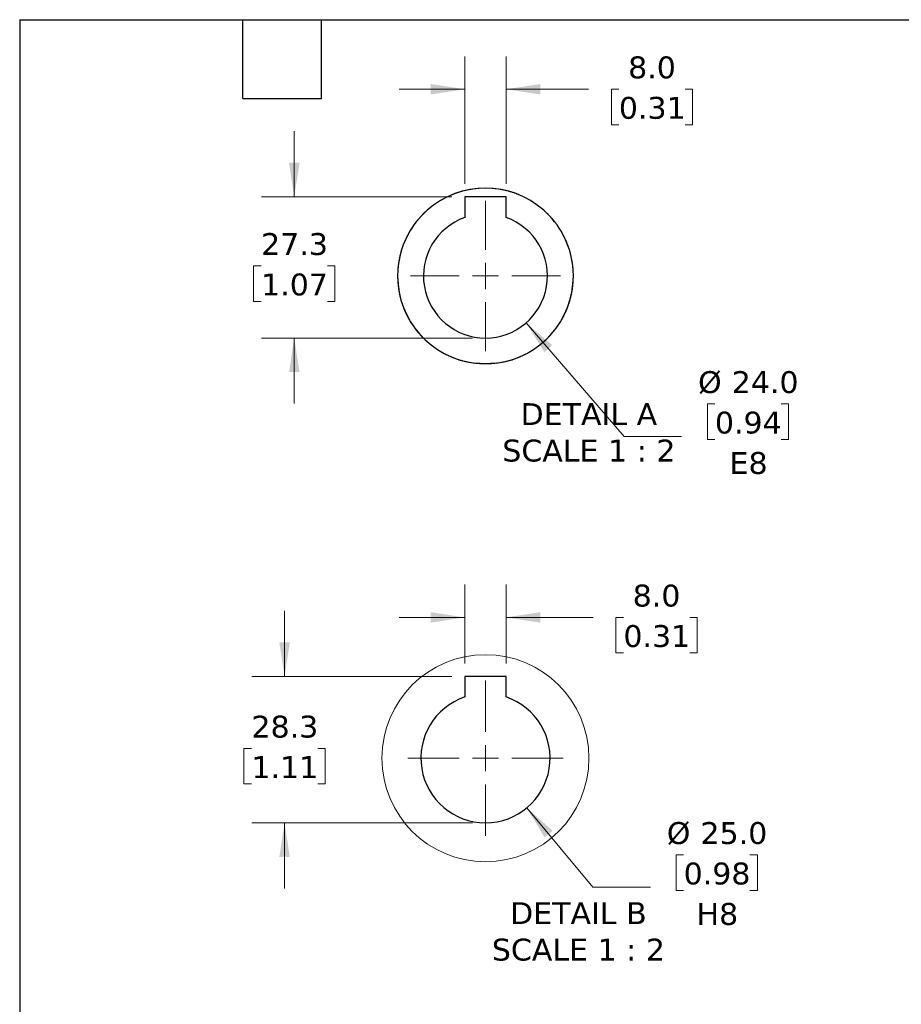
# Model space of a CAD drawing. Header units: millimetres. Extents: x 32 to 1365, y 32 to 1048.
# Tile 3 of 10: x 32 to 458, y 572 to 1048. Entities that reach past the tile are written whole.
import ezdxf

# ---------------------------------------------------------------- set-up
doc = ezdxf.new("R2010")
doc.units = ezdxf.units.MM
doc.header["$LTSCALE"] = 5
doc.linetypes.add('SLD-Solid', pattern=[0])
doc.layers.add('TEXT', color=140, linetype='SLD-Solid', lineweight=25)
doc.styles.add('SLDTEXTSTYLE0', font='VERDANA.TTF')
doc.dimstyles.new('SLDDIMSTYLE10', dxfattribs={"dimtxt": 10.790039, "dimasz": 16.51, "dimexe": 0, "dimexo": 0.0625, "dimgap": 2.69751, "dimtad": 0, "dimtih": 1, "dimtoh": 1, "dimlfac": 0.4, "dimrnd": 1e-09, "dimzin": 4, "dimdsep": 46, "dimtxsty": 'SLDTEXTSTYLE0', "dimsah": 1, "dimcen": 0, "dimadec": 0, "dimazin": 1, "dimtfac": 1, "dimtofl": 0, "dimtmove": 0, "dimatfit": 3, "dimfxl": 0, "dimfrac": 2, "dimtolj": 1, "dimtzin": 12, "dimarcsym": 0})
doc.dimstyles.new('SLDDIMSTYLE8', dxfattribs={"dimtxt": 10.790039, "dimasz": 16.51, "dimexe": 0, "dimexo": 0.0625, "dimgap": 2.69751, "dimtad": 0, "dimtih": 1, "dimtoh": 1, "dimlfac": 0.4, "dimrnd": 1e-09, "dimzin": 12, "dimdsep": 46, "dimtxsty": 'SLDTEXTSTYLE0', "dimsah": 1, "dimcen": 0.09, "dimadec": 0, "dimazin": 3, "dimtfac": 1, "dimtmove": 0, "dimatfit": 0, "dimfxl": 0, "dimfrac": 2, "dimtolj": 1, "dimtzin": 12, "dimarcsym": 0})
doc.dimstyles.new('SLDDIMSTYLE9', dxfattribs={"dimtxt": 10.790039, "dimasz": 16.51, "dimexe": 0, "dimexo": 0.0625, "dimgap": 2.69751, "dimtad": 0, "dimtih": 1, "dimtoh": 1, "dimlfac": 0.4, "dimrnd": 1e-09, "dimzin": 4, "dimdsep": 46, "dimtxsty": 'SLDTEXTSTYLE0', "dimsah": 1, "dimcen": 0.09, "dimadec": 0, "dimazin": 1, "dimtfac": 1, "dimtmove": 0, "dimatfit": 0, "dimfxl": 0, "dimfrac": 2, "dimtolj": 1, "dimtzin": 12, "dimarcsym": 0})

# ---------------------------------------------------------------- blocks, each defined once
blk = doc.blocks.new('_D_23')
at = {"color": 7, "linetype": 'SLD-Solid', "lineweight": 0}
for p, q in [((164.58, 962.05), (164.58, 993.8)), ((240.73, 962.05), (148.71, 962.05)), ((148.55, 928.69), (144.93, 928.69)), ((144.93, 928.69), (144.93, 911.54)), ((180.62, 928.69), (184.24, 928.69)), ((184.24, 928.69), (184.24, 911.54)), ((144.93, 911.54), (148.55, 911.54)), ((184.24, 911.54), (180.62, 911.54)), ((250.73, 893.8), (148.71, 893.8)), ((164.58, 893.8), (164.58, 862.05))]:
    blk.add_line(p, q, dxfattribs=at)
at = {"color": 7, "linetype": 'SLD-Solid', "lineweight": 18}
for points in [[(164.58, 962.05), (167.12, 978.56), (162.04, 978.56)], [(164.58, 893.8), (162.04, 877.29), (167.12, 877.29)]]:
    blk.add_solid(points, dxfattribs=at)
at = {"color": 7, "linetype": 'SLD-Solid', "lineweight": 18, "char_height": 10.583, "attachment_point": 1, "style": 'SLDTEXTSTYLE0'}
for s, insert in [('27.3', (148.55, 944.55)), ('1.07', (148.55, 924.99))]:
    blk.add_mtext(s, dxfattribs=dict(at, insert=insert))
blk = doc.blocks.new('_D_24')
at = {"color": 7, "linetype": 'SLD-Solid', "lineweight": 0}
for p, q in [((247.08, 968.4), (247.08, 1030)), ((267.08, 968.4), (267.08, 1030)), ((247.08, 1014.12), (215.33, 1014.12)), ((267.08, 1014.12), (306.98, 1014.12)), ((321.6, 1014.12), (317.98, 1014.12)), ((317.98, 1014.12), (317.98, 996.97)), ((353.66, 1014.12), (357.29, 1014.12)), ((357.29, 1014.12), (357.29, 996.97)), ((317.98, 996.97), (321.6, 996.97)), ((357.29, 996.97), (353.66, 996.97))]:
    blk.add_line(p, q, dxfattribs=at)
at = {"color": 7, "linetype": 'SLD-Solid', "lineweight": 18}
for points in [[(247.08, 1014.12), (230.57, 1016.66), (230.57, 1011.58)], [(267.08, 1014.12), (283.59, 1011.58), (283.59, 1016.66)]]:
    blk.add_solid(points, dxfattribs=at)
at = {"color": 7, "linetype": 'SLD-Solid', "lineweight": 18, "char_height": 10.583, "attachment_point": 1, "style": 'SLDTEXTSTYLE0'}
for s, insert in [('8.0', (326.09, 1029.98)), ('0.31', (321.6, 1010.42))]:
    blk.add_mtext(s, dxfattribs=dict(at, insert=insert))
blk = doc.blocks.new('_D_25')
at = {"color": 7, "linetype": 'SLD-Solid', "lineweight": 0}
for p, q in [((276.71, 901.12), (324.2, 846.24)), ((368.07, 861.91), (364.44, 861.91)), ((364.44, 861.91), (364.44, 844.76)), ((400.13, 861.91), (403.75, 861.91)), ((403.75, 861.91), (403.75, 844.76)), ((324.2, 846.24), (351.98, 846.24)), ((364.44, 844.76), (368.07, 844.76)), ((403.75, 844.76), (400.13, 844.76))]:
    blk.add_line(p, q, dxfattribs=at)
at = {"color": 7, "linetype": 'SLD-Solid', "lineweight": 18}
blk.add_solid([(276.71, 901.12), (285.6, 886.97), (289.44, 890.29)], dxfattribs=at)
at = {"color": 7, "linetype": 'SLD-Solid', "lineweight": 18, "char_height": 10.583, "attachment_point": 1, "style": 'SLDTEXTSTYLE0'}
for s, insert in [('%%c', (359.92, 877.77)), ('24.0', (376.21, 877.77)), ('0.94', (368.07, 858.2)), ('E8', (375.15, 838.64))]:
    blk.add_mtext(s, dxfattribs=dict(at, insert=insert))
blk = doc.blocks.new('SW_CENTERMARKSYMBOL_25')
at = {"color": 0, "linetype": 'SLD-Solid', "lineweight": 18}
for p, q in [((0, 12.7), (0, 36.35)), ((0, 0), (0, 6.35)), ((-12.7, 0), (-36.35, 0)), ((0, 0), (-6.35, 0)), ((0, 0), (0, -6.35)), ((0, 0), (6.35, 0)), ((12.7, 0), (36.35, 0)), ((0, -12.7), (0, -36.35))]:
    blk.add_line(p, q, dxfattribs=at)
blk = doc.blocks.new('_D_26')
at = {"color": 7, "linetype": 'SLD-Solid', "lineweight": 0}
for p, q in [((247.08, 736.44), (247.08, 774.55)), ((267.08, 736.44), (267.08, 774.55)), ((247.08, 758.67), (215.33, 758.67)), ((267.08, 758.67), (309.19, 758.67)), ((323.81, 758.67), (320.18, 758.67)), ((320.18, 758.67), (320.18, 741.52)), ((355.87, 758.67), (359.49, 758.67)), ((359.49, 758.67), (359.49, 741.52)), ((320.18, 741.52), (323.81, 741.52)), ((359.49, 741.52), (355.87, 741.52))]:
    blk.add_line(p, q, dxfattribs=at)
at = {"color": 7, "linetype": 'SLD-Solid', "lineweight": 18}
for points in [[(247.08, 758.67), (230.57, 761.21), (230.57, 756.13)], [(267.08, 758.67), (283.59, 756.13), (283.59, 761.21)]]:
    blk.add_solid(points, dxfattribs=at)
at = {"color": 7, "linetype": 'SLD-Solid', "lineweight": 18, "char_height": 10.583, "attachment_point": 1, "style": 'SLDTEXTSTYLE0'}
for s, insert in [('8.0', (328.3, 774.53)), ('0.31', (323.81, 754.96))]:
    blk.add_mtext(s, dxfattribs=dict(at, insert=insert))
blk = doc.blocks.new('_D_27')
at = {"color": 7, "linetype": 'SLD-Solid', "lineweight": 0}
for p, q in [((277.08, 666.58), (309.07, 628.16)), ((352.94, 643.83), (349.31, 643.83)), ((349.31, 643.83), (349.31, 626.68)), ((385, 643.83), (388.62, 643.83)), ((388.62, 643.83), (388.62, 626.68)), ((309.07, 628.16), (336.85, 628.16)), ((349.31, 626.68), (352.94, 626.68)), ((388.62, 626.68), (385, 626.68))]:
    blk.add_line(p, q, dxfattribs=at)
at = {"color": 7, "linetype": 'SLD-Solid', "lineweight": 18}
blk.add_solid([(277.08, 666.58), (285.69, 652.27), (289.6, 655.52)], dxfattribs=at)
at = {"color": 7, "linetype": 'SLD-Solid', "lineweight": 18, "char_height": 10.583, "attachment_point": 1, "style": 'SLDTEXTSTYLE0'}
for s, insert in [('%%c', (344.79, 659.69)), ('25.0', (361.08, 659.69)), ('0.98', (352.94, 640.12)), ('H8', (359.18, 620.56))]:
    blk.add_mtext(s, dxfattribs=dict(at, insert=insert))
blk = doc.blocks.new('_D_28')
at = {"color": 7, "linetype": 'SLD-Solid', "lineweight": 0}
for p, q in [((159.9, 730.09), (159.9, 761.84)), ((240.73, 730.09), (144.03, 730.09)), ((143.87, 695.29), (140.25, 695.29)), ((140.25, 695.29), (140.25, 678.14)), ((175.93, 695.29), (179.56, 695.29)), ((179.56, 695.29), (179.56, 678.14)), ((140.25, 678.14), (143.87, 678.14)), ((179.56, 678.14), (175.93, 678.14)), ((250.73, 659.34), (144.03, 659.34)), ((159.9, 659.34), (159.9, 627.59))]:
    blk.add_line(p, q, dxfattribs=at)
at = {"color": 7, "linetype": 'SLD-Solid', "lineweight": 18}
for points in [[(159.9, 730.09), (162.44, 746.6), (157.36, 746.6)], [(159.9, 659.34), (157.36, 642.83), (162.44, 642.83)]]:
    blk.add_solid(points, dxfattribs=at)
at = {"color": 7, "linetype": 'SLD-Solid', "lineweight": 18, "char_height": 10.583, "attachment_point": 1, "style": 'SLDTEXTSTYLE0'}
for s, insert in [('28.3', (143.87, 711.15)), ('1.11', (143.87, 691.58))]:
    blk.add_mtext(s, dxfattribs=dict(at, insert=insert))
blk = doc.blocks.new('SW_CENTERMARKSYMBOL_26')
at = {"color": 0, "linetype": 'SLD-Solid', "lineweight": 18}
for p, q in [((0, 12.7), (0, 37.6)), ((0, 0), (0, 6.35)), ((-12.7, 0), (-37.6, 0)), ((0, 0), (-6.35, 0)), ((0, 0), (0, -6.35)), ((0, 0), (6.35, 0)), ((12.7, 0), (37.6, 0)), ((0, -12.7), (0, -37.6))]:
    blk.add_line(p, q, dxfattribs=at)

msp = doc.modelspace()

# ---------------------------------------------------------------- linework, layer by layer
for p, q in [((267.083, 962.051), (247.083, 962.051)), ((247.083, 962.051), (247.083, 952.085)), ((267.083, 952.085), (267.083, 962.051)), ((247.083, 730.093), (247.083, 720.2)), ((267.083, 730.093), (247.083, 730.093)), ((267.083, 720.2), (267.083, 730.093))]:
    msp.add_line(p, q)
at = {"color": 7, "linetype": 'SLD-Solid', "lineweight": 18, "flags": 128}
msp.add_lwpolyline([(299.583, 923.801), (299.583, 923.801), (299.583, 923.614), (299.582, 923.408), (299.579, 923.201), (299.576, 922.995), (299.571, 922.789), (299.566, 922.583), (299.56, 922.377), (299.552, 922.171), (299.544, 921.965), (299.534, 921.759), (299.524, 921.553), (299.512, 921.347), (299.5, 921.142), (299.487, 920.936), (299.472, 920.73), (299.457, 920.525), (299.44, 920.319), (299.423, 920.114), (299.405, 919.908), (299.385, 919.703), (299.365, 919.498), (299.344, 919.293), (299.321, 919.088), (299.298, 918.883), (299.274, 918.678), (299.274, 918.678), (299.25, 918.492), (299.224, 918.288), (299.197, 918.083), (299.169, 917.879), (299.14, 917.675), (299.109, 917.471), (299.078, 917.267), (299.046, 917.064), (299.013, 916.86), (298.979, 916.657), (298.943, 916.454), (298.907, 916.251), (298.87, 916.048), (298.832, 915.846), (298.793, 915.643), (298.753, 915.441), (298.712, 915.239), (298.67, 915.037), (298.627, 914.835), (298.583, 914.634), (298.538, 914.433), (298.492, 914.232), (298.445, 914.031), (298.397, 913.831), (298.348, 913.63), (298.308, 913.466), (298.257, 913.266), (298.205, 913.067), (298.153, 912.868), (298.099, 912.668), (298.045, 912.47), (297.989, 912.271), (297.933, 912.073), (297.876, 911.875), (297.817, 911.677), (297.758, 911.48), (297.698, 911.282), (297.637, 911.086), (297.574, 910.889), (297.511, 910.693), (297.447, 910.497), (297.382, 910.301), (297.316, 910.106), (297.249, 909.911), (297.182, 909.716), (297.113, 909.522), (297.043, 909.328), (296.972, 909.134), (296.901, 908.941), (296.828, 908.748), (296.755, 908.555), (296.68, 908.363), (296.605, 908.171), (296.529, 907.98), (296.451, 907.788), (296.373, 907.598), (296.294, 907.407), (296.214, 907.217), (296.133, 907.028), (296.052, 906.838), (295.969, 906.65), (295.885, 906.461), (295.801, 906.273), (295.715, 906.086), (295.629, 905.898), (295.541, 905.712), (295.453, 905.525), (295.364, 905.339), (295.274, 905.154), (295.183, 904.969), (295.091, 904.784), (294.999, 904.6), (294.905, 904.417), (294.811, 904.233), (294.715, 904.05), (294.715, 904.05), (294.628, 903.885), (294.531, 903.703), (294.433, 903.521), (294.334, 903.34), (294.234, 903.16), (294.134, 902.98), (294.032, 902.8), (293.93, 902.621), (293.827, 902.443), (293.723, 902.265), (293.618, 902.088), (293.512, 901.911), (293.405, 901.734), (293.298, 901.558), (293.19, 901.383), (293.081, 901.208), (292.97, 901.034), (292.86, 900.86), (292.748, 900.687), (292.635, 900.514), (292.522, 900.342), (292.408, 900.17), (292.293, 899.999), (292.177, 899.828), (292.06, 899.658), (291.953, 899.504), (291.835, 899.335), (291.716, 899.167), (291.596, 899), (291.475, 898.832), (291.354, 898.666), (291.232, 898.5), (291.108, 898.335), (290.984, 898.17), (290.86, 898.006), (290.734, 897.842), (290.608, 897.679), (290.481, 897.517), (290.353, 897.355), (290.224, 897.194), (290.095, 897.034), (289.965, 896.874), (289.834, 896.715), (289.702, 896.556), (289.569, 896.398), (289.436, 896.241), (289.302, 896.084), (289.167, 895.928), (289.031, 895.773), (288.895, 895.619), (288.77, 895.478), (288.633, 895.325), (288.494, 895.172), (288.355, 895.02), (288.215, 894.869), (288.074, 894.718), (287.933, 894.568), (287.791, 894.419), (287.648, 894.27), (287.504, 894.122), (287.36, 893.975), (287.215, 893.829), (287.069, 893.683), (286.923, 893.538), (286.775, 893.393), (286.628, 893.25), (286.479, 893.107), (286.33, 892.965), (286.18, 892.823), (286.029, 892.682), (285.878, 892.542), (285.726, 892.403), (285.573, 892.264), (285.42, 892.127), (285.266, 891.99), (285.266, 891.99), (285.139, 891.878), (284.984, 891.742), (284.828, 891.607), (284.672, 891.473), (284.515, 891.339), (284.357, 891.207), (284.199, 891.075), (284.039, 890.944), (283.88, 890.813), (283.719, 890.684), (283.558, 890.555), (283.397, 890.427), (283.235, 890.3), (283.072, 890.173), (282.908, 890.047), (282.744, 889.923), (282.58, 889.799), (282.415, 889.675), (282.249, 889.553), (282.082, 889.431), (281.915, 889.31), (281.748, 889.19), (281.58, 889.071), (281.411, 888.953), (281.241, 888.835), (281.072, 888.718), (280.901, 888.602), (280.73, 888.487), (280.558, 888.373), (280.386, 888.259), (280.214, 888.147), (280.04, 888.035), (279.867, 887.924), (279.692, 887.814), (279.518, 887.705), (279.342, 887.596), (279.166, 887.489), (278.99, 887.382), (278.813, 887.276), (278.636, 887.171), (278.458, 887.067), (278.279, 886.964), (278.1, 886.862), (277.921, 886.76), (277.741, 886.659), (277.561, 886.56), (277.38, 886.461), (277.198, 886.363), (277.016, 886.266), (276.834, 886.169), (276.834, 886.169), (276.668, 886.083), (276.485, 885.988), (276.301, 885.894), (276.117, 885.802), (275.932, 885.71), (275.747, 885.619), (275.562, 885.529), (275.376, 885.439), (275.19, 885.351), (275.003, 885.264), (274.816, 885.177), (274.628, 885.092), (274.44, 885.007), (274.252, 884.923), (274.063, 884.841), (273.874, 884.759), (273.684, 884.678), (273.494, 884.598), (273.304, 884.518), (273.113, 884.44), (272.922, 884.363), (272.731, 884.287), (272.539, 884.211), (272.347, 884.137), (272.154, 884.063), (272.154, 884.063), (271.979, 883.997), (271.785, 883.925), (271.592, 883.854), (271.398, 883.784), (271.203, 883.715), (271.009, 883.647), (270.814, 883.58), (270.619, 883.514), (270.423, 883.449), (270.227, 883.385), (270.031, 883.321), (269.835, 883.259), (269.638, 883.198), (269.441, 883.137), (269.243, 883.078), (269.046, 883.019), (268.848, 882.962), (268.649, 882.905), (268.451, 882.85), (268.252, 882.795), (268.053, 882.741), (267.854, 882.689), (267.654, 882.637), (267.454, 882.586), (267.254, 882.536), (267.254, 882.536), (267.072, 882.492), (266.872, 882.444), (266.671, 882.397), (266.47, 882.351), (266.269, 882.306), (266.067, 882.262), (265.866, 882.219), (265.664, 882.176), (265.462, 882.135), (265.26, 882.095), (265.057, 882.056), (264.855, 882.018), (264.652, 881.981), (264.449, 881.944), (264.246, 881.909), (264.043, 881.875), (263.839, 881.842), (263.636, 881.809), (263.432, 881.778), (263.228, 881.748), (263.024, 881.718), (262.82, 881.69), (262.615, 881.663), (262.411, 881.636), (262.206, 881.611), (262.206, 881.611), (262.02, 881.589), (261.815, 881.565), (261.61, 881.543), (261.405, 881.522), (261.2, 881.501), (260.995, 881.482), (260.789, 881.463), (260.584, 881.446), (260.379, 881.429), (260.173, 881.414), (259.967, 881.399), (259.762, 881.386), (259.556, 881.373), (259.35, 881.362), (259.144, 881.351), (258.938, 881.342), (258.732, 881.333), (258.526, 881.326), (258.32, 881.319), (258.114, 881.314), (257.908, 881.309), (257.702, 881.306), (257.496, 881.303), (257.29, 881.302), (257.083, 881.301), (257.083, 881.301), (256.896, 881.302), (256.69, 881.303), (256.484, 881.305), (256.277, 881.309), (256.071, 881.313), (255.865, 881.319), (255.659, 881.325), (255.453, 881.332), (255.247, 881.341), (255.041, 881.35), (254.835, 881.361), (254.63, 881.372), (254.424, 881.385), (254.218, 881.398), (254.012, 881.412), (253.807, 881.428), (253.601, 881.444), (253.396, 881.461), (253.191, 881.48), (252.985, 881.499), (252.78, 881.52), (252.575, 881.541), (252.37, 881.563), (252.165, 881.587), (251.961, 881.611), (251.961, 881.611), (251.774, 881.634), (251.57, 881.66), (251.366, 881.688), (251.161, 881.716), (250.957, 881.745), (250.753, 881.775), (250.55, 881.806), (250.346, 881.839), (250.143, 881.872), (249.939, 881.906), (249.736, 881.941), (249.533, 881.977), (249.33, 882.014), (249.128, 882.052), (248.925, 882.092), (248.723, 882.132), (248.521, 882.173), (248.319, 882.215), (248.118, 882.258), (247.916, 882.302), (247.715, 882.347), (247.514, 882.393), (247.313, 882.439), (247.113, 882.487), (246.912, 882.536), (246.912, 882.536), (246.73, 882.581), (246.531, 882.632), (246.331, 882.684), (246.132, 882.736), (245.933, 882.79), (245.734, 882.845), (245.535, 882.9), (245.337, 882.957), (245.139, 883.014), (244.941, 883.073), (244.744, 883.132), (244.547, 883.192), (244.35, 883.254), (244.153, 883.316), (243.957, 883.379), (243.761, 883.443), (243.566, 883.508), (243.37, 883.574), (243.175, 883.641), (242.981, 883.709), (242.787, 883.778), (242.593, 883.848), (242.399, 883.919), (242.206, 883.99), (242.013, 884.063), (242.013, 884.063), (241.837, 884.13), (241.645, 884.204), (241.453, 884.28), (241.262, 884.356), (241.071, 884.433), (240.88, 884.511), (240.689, 884.59), (240.499, 884.67), (240.31, 884.751), (240.121, 884.833), (239.932, 884.916), (239.743, 884.999), (239.555, 885.084), (239.368, 885.17), (239.181, 885.256), (238.994, 885.343), (238.807, 885.431), (238.622, 885.521), (238.436, 885.611), (238.251, 885.701), (238.067, 885.793), (237.882, 885.886), (237.699, 885.979), (237.515, 886.074), (237.333, 886.169), (237.333, 886.169), (237.183, 886.248), (237.001, 886.345), (236.82, 886.443), (236.639, 886.542), (236.458, 886.641), (236.278, 886.742), (236.099, 886.843), (235.92, 886.945), (235.741, 887.048), (235.563, 887.152), (235.386, 887.257), (235.209, 887.363), (235.032, 887.469), (234.856, 887.577), (234.681, 887.685), (234.506, 887.794), (234.331, 887.904), (234.158, 888.015), (233.984, 888.127), (233.812, 888.239), (233.639, 888.352), (233.468, 888.466), (233.296, 888.581), (233.126, 888.697), (232.956, 888.814), (232.787, 888.931), (232.618, 889.05), (232.449, 889.169), (232.282, 889.289), (232.115, 889.409), (231.948, 889.531), (231.782, 889.653), (231.617, 889.776), (231.452, 889.9), (231.288, 890.025), (231.124, 890.15), (230.961, 890.277), (230.799, 890.404), (230.637, 890.532), (230.476, 890.66), (230.316, 890.79), (230.156, 890.92), (229.997, 891.051), (229.838, 891.183), (229.68, 891.315), (229.523, 891.449), (229.367, 891.583), (229.211, 891.718), (229.055, 891.853), (228.901, 891.99), (228.901, 891.99), (228.761, 892.114), (228.607, 892.252), (228.454, 892.39), (228.302, 892.53), (228.151, 892.67), (228, 892.81), (227.85, 892.952), (227.701, 893.094), (227.553, 893.237), (227.405, 893.38), (227.257, 893.525), (227.111, 893.67), (226.965, 893.816), (226.82, 893.962), (226.676, 894.109), (226.532, 894.257), (226.389, 894.406), (226.247, 894.555), (226.105, 894.705), (225.964, 894.855), (225.824, 895.007), (225.685, 895.159), (225.547, 895.311), (225.409, 895.465), (225.272, 895.619), (225.148, 895.759), (225.012, 895.914), (224.877, 896.07), (224.743, 896.227), (224.61, 896.384), (224.477, 896.542), (224.345, 896.7), (224.214, 896.859), (224.084, 897.019), (223.954, 897.18), (223.825, 897.341), (223.698, 897.502), (223.57, 897.665), (223.444, 897.827), (223.318, 897.991), (223.194, 898.155), (223.07, 898.32), (222.946, 898.485), (222.824, 898.651), (222.702, 898.817), (222.582, 898.984), (222.462, 899.152), (222.342, 899.32), (222.224, 899.489), (222.107, 899.658), (222, 899.813), (221.884, 899.984), (221.769, 900.155), (221.655, 900.326), (221.542, 900.498), (221.429, 900.671), (221.317, 900.844), (221.206, 901.018), (221.096, 901.192), (220.987, 901.367), (220.878, 901.542), (220.771, 901.718), (220.664, 901.895), (220.558, 902.072), (220.453, 902.249), (220.349, 902.427), (220.246, 902.605), (220.144, 902.784), (220.042, 902.964), (219.942, 903.144), (219.842, 903.324), (219.743, 903.505), (219.645, 903.686), (219.548, 903.868), (219.452, 904.05), (219.451, 904.05), (219.373, 904.2), (219.279, 904.383), (219.185, 904.567), (219.092, 904.751), (219, 904.936), (218.909, 905.121), (218.819, 905.306), (218.73, 905.492), (218.641, 905.678), (218.554, 905.865), (218.467, 906.052), (218.382, 906.239), (218.297, 906.427), (218.213, 906.616), (218.13, 906.804), (218.048, 906.994), (217.967, 907.183), (217.887, 907.373), (217.808, 907.563), (217.729, 907.754), (217.652, 907.945), (217.576, 908.137), (217.5, 908.328), (217.425, 908.521), (217.352, 908.713), (217.279, 908.906), (217.207, 909.099), (217.136, 909.293), (217.067, 909.487), (216.998, 909.681), (216.93, 909.876), (216.862, 910.071), (216.796, 910.266), (216.731, 910.461), (216.667, 910.657), (216.604, 910.854), (216.541, 911.05), (216.48, 911.247), (216.42, 911.444), (216.36, 911.641), (216.302, 911.839), (216.244, 912.037), (216.187, 912.235), (216.132, 912.434), (216.077, 912.633), (216.023, 912.832), (215.971, 913.031), (215.919, 913.23), (215.868, 913.43), (215.818, 913.63), (215.774, 913.812), (215.726, 914.013), (215.679, 914.214), (215.633, 914.415), (215.588, 914.616), (215.544, 914.817), (215.501, 915.019), (215.459, 915.221), (215.417, 915.423), (215.377, 915.625), (215.338, 915.827), (215.3, 916.03), (215.263, 916.233), (215.227, 916.436), (215.191, 916.639), (215.157, 916.842), (215.124, 917.045), (215.091, 917.249), (215.06, 917.453), (215.03, 917.657), (215.001, 917.861), (214.972, 918.065), (214.945, 918.269), (214.919, 918.474), (214.893, 918.678), (214.893, 918.678), (214.871, 918.865), (214.848, 919.069), (214.825, 919.274), (214.804, 919.479), (214.783, 919.685), (214.764, 919.89), (214.745, 920.095), (214.728, 920.301), (214.711, 920.506), (214.696, 920.712), (214.681, 920.917), (214.668, 921.123), (214.655, 921.329), (214.644, 921.535), (214.633, 921.74), (214.624, 921.946), (214.615, 922.152), (214.608, 922.358), (214.601, 922.564), (214.596, 922.771), (214.591, 922.977), (214.588, 923.183), (214.585, 923.389), (214.584, 923.595), (214.583, 923.801), (214.583, 923.801), (214.584, 923.989), (214.585, 924.195), (214.588, 924.401), (214.591, 924.607), (214.595, 924.813), (214.601, 925.019), (214.607, 925.225), (214.615, 925.431), (214.623, 925.637), (214.632, 925.843), (214.643, 926.049), (214.654, 926.255), (214.667, 926.461), (214.68, 926.667), (214.694, 926.872), (214.71, 927.078), (214.726, 927.283), (214.744, 927.489), (214.762, 927.694), (214.781, 927.899), (214.802, 928.104), (214.823, 928.31), (214.846, 928.514), (214.869, 928.719), (214.893, 928.924), (214.893, 928.924), (214.916, 929.11), (214.943, 929.315), (214.97, 929.519), (214.998, 929.723), (215.027, 929.927), (215.057, 930.131), (215.089, 930.335), (215.121, 930.539), (215.154, 930.742), (215.188, 930.945), (215.223, 931.149), (215.259, 931.352), (215.297, 931.554), (215.335, 931.757), (215.374, 931.959), (215.414, 932.162), (215.455, 932.364), (215.497, 932.565), (215.54, 932.767), (215.584, 932.968), (215.629, 933.17), (215.675, 933.371), (215.722, 933.571), (215.77, 933.772), (215.818, 933.972), (215.864, 934.154), (215.914, 934.354), (215.966, 934.554), (216.019, 934.753), (216.072, 934.952), (216.127, 935.151), (216.182, 935.349), (216.239, 935.548), (216.296, 935.746), (216.355, 935.943), (216.414, 936.141), (216.474, 936.338), (216.536, 936.535), (216.598, 936.731), (216.661, 936.927), (216.725, 937.123), (216.79, 937.319), (216.856, 937.514), (216.923, 937.709), (216.991, 937.904), (217.06, 938.098), (217.13, 938.292), (217.201, 938.486), (217.273, 938.679), (217.345, 938.872), (217.412, 939.047), (217.486, 939.239), (217.562, 939.431), (217.638, 939.623), (217.715, 939.814), (217.793, 940.005), (217.873, 940.195), (217.953, 940.385), (218.033, 940.575), (218.115, 940.764), (218.198, 940.953), (218.282, 941.141), (218.366, 941.329), (218.452, 941.517), (218.538, 941.704), (218.625, 941.891), (218.714, 942.077), (218.803, 942.263), (218.893, 942.448), (218.984, 942.633), (219.075, 942.818), (219.168, 943.002), (219.262, 943.186), (219.356, 943.369), (219.451, 943.552), (219.452, 943.552), (219.539, 943.718), (219.636, 943.9), (219.734, 944.081), (219.833, 944.262), (219.933, 944.443), (220.033, 944.622), (220.135, 944.802), (220.237, 944.981), (220.34, 945.159), (220.444, 945.337), (220.549, 945.515), (220.655, 945.692), (220.761, 945.868), (220.869, 946.044), (220.977, 946.22), (221.086, 946.394), (221.196, 946.569), (221.307, 946.743), (221.419, 946.916), (221.531, 947.089), (221.645, 947.261), (221.759, 947.432), (221.874, 947.604), (221.99, 947.774), (222.107, 947.944), (222.107, 947.944), (222.203, 948.083), (222.321, 948.252), (222.44, 948.42), (222.56, 948.588), (222.68, 948.755), (222.802, 948.922), (222.924, 949.088), (223.047, 949.253), (223.171, 949.418), (223.296, 949.582), (223.421, 949.746), (223.547, 949.909), (223.674, 950.071), (223.802, 950.233), (223.931, 950.394), (224.06, 950.554), (224.19, 950.714), (224.321, 950.873), (224.453, 951.032), (224.586, 951.19), (224.719, 951.347), (224.853, 951.504), (224.988, 951.66), (225.123, 951.815), (225.259, 951.97), (225.396, 952.124), (225.534, 952.277), (225.673, 952.43), (225.812, 952.582), (225.952, 952.733), (226.093, 952.884), (226.234, 953.034), (226.376, 953.183), (226.519, 953.332), (226.663, 953.48), (226.807, 953.627), (226.952, 953.774), (227.098, 953.919), (227.244, 954.065), (227.391, 954.209), (227.539, 954.353), (227.688, 954.496), (227.837, 954.638), (227.987, 954.779), (228.137, 954.92), (228.289, 955.06), (228.441, 955.199), (228.593, 955.338), (228.747, 955.476), (228.901, 955.613), (228.901, 955.613), (229.043, 955.738), (229.198, 955.874), (229.354, 956.009), (229.51, 956.143), (229.667, 956.276), (229.825, 956.409), (229.984, 956.541), (230.143, 956.672), (230.303, 956.802), (230.463, 956.931), (230.624, 957.06), (230.786, 957.188), (230.948, 957.315), (231.111, 957.442), (231.274, 957.567), (231.438, 957.692), (231.603, 957.816), (231.768, 957.939), (231.934, 958.062), (232.101, 958.183), (232.268, 958.304), (232.436, 958.424), (232.604, 958.543), (232.773, 958.661), (232.942, 958.779), (233.112, 958.896), (233.282, 959.012), (233.454, 959.127), (233.625, 959.241), (233.797, 959.354), (233.97, 959.467), (234.143, 959.578), (234.317, 959.689), (234.492, 959.799), (234.666, 959.908), (234.842, 960.017), (235.018, 960.124), (235.194, 960.231), (235.371, 960.337), (235.549, 960.441), (235.727, 960.545), (235.905, 960.649), (236.084, 960.751), (236.264, 960.852), (236.444, 960.953), (236.624, 961.053), (236.805, 961.151), (236.986, 961.249), (237.168, 961.346), (237.351, 961.442), (237.533, 961.538), (237.717, 961.632), (237.9, 961.726), (238.085, 961.818), (238.269, 961.91), (238.454, 962.001), (238.64, 962.091), (238.826, 962.18), (239.012, 962.268), (239.199, 962.355), (239.386, 962.441), (239.574, 962.527), (239.762, 962.611), (239.95, 962.695), (240.139, 962.777), (240.328, 962.859), (240.518, 962.94), (240.708, 963.02), (240.899, 963.099), (241.089, 963.177), (241.281, 963.254), (241.472, 963.33), (241.664, 963.405), (241.856, 963.48), (242.049, 963.553), (242.242, 963.626), (242.435, 963.697), (242.629, 963.768), (242.823, 963.837), (243.017, 963.906), (243.212, 963.974), (243.407, 964.041), (243.603, 964.107), (243.798, 964.171), (243.994, 964.235), (244.19, 964.298), (244.387, 964.36), (244.584, 964.422), (244.781, 964.482), (244.979, 964.541), (245.176, 964.599), (245.374, 964.656), (245.573, 964.713), (245.771, 964.768), (245.97, 964.822), (246.169, 964.876), (246.369, 964.928), (246.568, 964.98), (246.768, 965.03), (246.968, 965.08), (247.169, 965.129), (247.369, 965.176), (247.57, 965.223), (247.771, 965.268), (247.972, 965.313), (248.174, 965.357), (248.375, 965.4), (248.577, 965.441), (248.779, 965.482), (248.982, 965.522), (249.184, 965.561), (249.387, 965.598), (249.59, 965.635), (249.793, 965.671), (249.996, 965.706), (250.199, 965.74), (250.403, 965.773), (250.606, 965.805), (250.81, 965.836), (251.014, 965.866), (251.218, 965.895), (251.422, 965.923), (251.627, 965.949), (251.831, 965.975), (252.036, 966), (252.241, 966.024), (252.446, 966.047), (252.651, 966.069), (252.856, 966.09), (253.061, 966.11), (253.266, 966.129), (253.472, 966.147), (253.677, 966.164), (253.883, 966.181), (254.088, 966.196), (254.294, 966.21), (254.5, 966.223), (254.705, 966.235), (254.911, 966.246), (255.117, 966.256), (255.323, 966.265), (255.529, 966.273), (255.735, 966.28), (255.941, 966.286), (256.147, 966.291), (256.353, 966.295), (256.56, 966.298), (256.766, 966.3), (256.972, 966.301), (257.178, 966.301), (257.384, 966.3), (257.59, 966.298), (257.796, 966.295), (258.003, 966.291), (258.209, 966.286), (258.415, 966.28), (258.621, 966.273), (258.827, 966.265), (259.033, 966.256), (259.239, 966.247), (259.444, 966.236), (259.65, 966.224), (259.856, 966.211), (260.062, 966.197), (260.267, 966.182), (260.473, 966.166), (260.678, 966.149), (260.884, 966.131), (261.089, 966.112), (261.294, 966.092), (261.499, 966.071), (261.704, 966.049), (261.909, 966.026), (262.114, 966.002), (262.319, 965.978), (262.523, 965.952), (262.727, 965.925), (262.932, 965.897), (263.136, 965.868), (263.34, 965.838), (263.544, 965.807), (263.747, 965.776), (263.951, 965.743), (264.154, 965.709), (264.357, 965.674), (264.56, 965.638), (264.763, 965.602), (264.966, 965.564), (265.168, 965.525), (265.371, 965.485), (265.573, 965.445), (265.775, 965.403), (265.976, 965.36), (266.178, 965.317), (266.379, 965.272), (266.58, 965.227), (266.781, 965.18), (266.982, 965.132), (267.182, 965.084), (267.382, 965.035), (267.582, 964.984), (267.782, 964.933), (267.981, 964.88), (268.18, 964.827), (268.379, 964.773), (268.578, 964.717), (268.776, 964.661), (268.974, 964.604), (269.172, 964.546), (269.369, 964.487), (269.567, 964.427), (269.764, 964.366), (269.96, 964.304), (270.156, 964.241), (270.352, 964.177), (270.548, 964.112), (270.744, 964.046), (270.939, 963.979), (271.133, 963.912), (271.328, 963.843), (271.522, 963.774), (271.715, 963.703), (271.909, 963.632), (272.102, 963.559), (272.295, 963.486), (272.487, 963.412), (272.679, 963.336), (272.87, 963.26), (273.062, 963.183), (273.252, 963.105), (273.443, 963.026), (273.633, 962.947), (273.823, 962.866), (274.012, 962.784), (274.201, 962.702), (274.389, 962.618), (274.577, 962.534), (274.765, 962.448), (274.952, 962.362), (275.139, 962.275), (275.326, 962.187), (275.512, 962.098), (275.697, 962.008), (275.882, 961.917), (276.067, 961.826), (276.251, 961.733), (276.435, 961.64), (276.618, 961.546), (276.801, 961.45), (276.984, 961.354), (277.165, 961.257), (277.347, 961.159), (277.528, 961.061), (277.708, 960.961), (277.888, 960.861), (278.068, 960.759), (278.247, 960.657), (278.425, 960.554), (278.603, 960.45), (278.781, 960.345), (278.958, 960.24), (279.135, 960.133), (279.31, 960.026), (279.486, 959.917), (279.661, 959.808), (279.835, 959.698), (280.009, 959.588), (280.182, 959.476), (280.355, 959.363), (280.527, 959.25), (280.699, 959.136), (280.87, 959.021), (281.041, 958.905), (281.211, 958.789), (281.38, 958.671), (281.549, 958.553), (281.717, 958.434), (281.885, 958.314), (282.052, 958.193), (282.219, 958.072), (282.385, 957.949), (282.55, 957.826), (282.715, 957.702), (282.879, 957.578), (283.042, 957.452), (283.205, 957.326), (283.368, 957.199), (283.529, 957.071), (283.69, 956.942), (283.851, 956.813), (284.011, 956.682), (284.17, 956.551), (284.328, 956.42), (284.486, 956.287), (284.644, 956.154), (284.8, 956.02), (284.956, 955.885), (285.111, 955.749), (285.266, 955.613), (285.266, 955.613), (285.392, 955.501), (285.546, 955.363), (285.699, 955.225), (285.851, 955.085), (286.002, 954.945), (286.153, 954.805), (286.303, 954.663), (286.452, 954.521), (286.601, 954.378), (286.749, 954.235), (286.896, 954.091), (287.043, 953.946), (287.189, 953.8), (287.334, 953.654), (287.478, 953.507), (287.622, 953.359), (287.765, 953.21), (287.907, 953.061), (288.049, 952.911), (288.19, 952.761), (288.33, 952.609), (288.469, 952.458), (288.608, 952.305), (288.746, 952.152), (288.883, 951.998), (289.019, 951.843), (289.155, 951.688), (289.29, 951.532), (289.424, 951.376), (289.557, 951.218), (289.69, 951.061), (289.822, 950.902), (289.953, 950.743), (290.083, 950.583), (290.213, 950.423), (290.341, 950.262), (290.469, 950.1), (290.596, 949.938), (290.723, 949.775), (290.848, 949.612), (290.973, 949.447), (291.097, 949.283), (291.22, 949.117), (291.343, 948.952), (291.464, 948.785), (291.585, 948.618), (291.705, 948.45), (291.824, 948.282), (291.943, 948.113), (292.06, 947.944), (292.06, 947.944), (292.166, 947.789), (292.282, 947.619), (292.397, 947.448), (292.512, 947.276), (292.625, 947.104), (292.738, 946.932), (292.85, 946.758), (292.961, 946.585), (293.071, 946.41), (293.18, 946.235), (293.288, 946.06), (293.396, 945.884), (293.502, 945.708), (293.608, 945.531), (293.713, 945.353), (293.817, 945.176), (293.921, 944.997), (294.023, 944.818), (294.125, 944.639), (294.225, 944.459), (294.325, 944.278), (294.424, 944.097), (294.522, 943.916), (294.619, 943.734), (294.715, 943.552), (294.715, 943.552), (294.802, 943.386), (294.897, 943.202), (294.99, 943.019), (295.083, 942.835), (295.175, 942.65), (295.266, 942.465), (295.356, 942.28), (295.445, 942.094), (295.533, 941.908), (295.621, 941.721), (295.707, 941.534), (295.793, 941.346), (295.878, 941.158), (295.961, 940.97), (296.044, 940.781), (296.126, 940.592), (296.207, 940.402), (296.287, 940.212), (296.366, 940.022), (296.444, 939.831), (296.522, 939.64), (296.598, 939.449), (296.673, 939.257), (296.748, 939.065), (296.822, 938.872), (296.888, 938.696), (296.959, 938.503), (297.03, 938.31), (297.1, 938.116), (297.169, 937.921), (297.237, 937.727), (297.304, 937.532), (297.37, 937.337), (297.436, 937.141), (297.5, 936.945), (297.563, 936.749), (297.625, 936.552), (297.687, 936.356), (297.747, 936.158), (297.807, 935.961), (297.865, 935.763), (297.923, 935.565), (297.979, 935.367), (298.035, 935.169), (298.09, 934.97), (298.143, 934.771), (298.196, 934.572), (298.248, 934.372), (298.299, 934.172), (298.348, 933.972), (298.393, 933.79), (298.441, 933.589), (298.488, 933.389), (298.534, 933.188), (298.579, 932.987), (298.623, 932.785), (298.666, 932.584), (298.708, 932.382), (298.749, 932.18), (298.789, 931.978), (298.829, 931.775), (298.867, 931.573), (298.904, 931.37), (298.94, 931.167), (298.975, 930.964), (299.01, 930.76), (299.043, 930.557), (299.075, 930.353), (299.107, 930.15), (299.137, 929.946), (299.166, 929.742), (299.194, 929.537), (299.222, 929.333), (299.248, 929.129), (299.274, 928.924), (299.274, 928.924), (299.296, 928.738), (299.319, 928.533), (299.342, 928.328), (299.363, 928.123), (299.384, 927.918), (299.403, 927.713), (299.421, 927.507), (299.439, 927.302), (299.455, 927.096), (299.471, 926.891), (299.485, 926.685), (299.499, 926.48), (299.511, 926.274), (299.523, 926.068), (299.533, 925.862), (299.543, 925.656), (299.551, 925.45), (299.559, 925.244), (299.565, 925.038), (299.571, 924.832), (299.575, 924.626), (299.579, 924.42), (299.581, 924.214), (299.583, 924.007), (299.583, 923.801), (299.583, 923.801)], dxfattribs=at)
at = {"flags": 128}
msp.add_lwpolyline([(262.206, 881.611), (257.083, 881.301), (251.961, 881.611)], dxfattribs=at)
at = {"color": 7, "linetype": 'SLD-Solid', "lineweight": 18}
msp.add_circle((257.083, 690.593), 50.062, dxfattribs=at)
for centre, radius, start, end in [((257.083, 923.801), 42.5, 48.46162, 131.53838), ((257.083, 923.801), 42.5, 131.5385, 152.30767), ((257.083, 923.801), 42.5, 27.69241, 48.46142), ((257.083, 923.801), 30, 109.47122, 70.52878), ((257.083, 923.801), 42.5, 152.30776, 179.99991), ((257.083, 923.801), 42.5, 0.00009, 27.69224), ((257.083, 923.801), 42.5, 180.00006, 263.07687), ((257.083, 923.801), 42.5, 276.92312, 359.99994), ((257.083, 690.593), 31.25, 108.66293, 71.33707)]:
    msp.add_arc(centre, radius, start, end)
at = {"layer": 'TEXT'}
for p, q in [((31.75, 1047.75), (1365.25, 1047.75)), ((31.75, 1047.75), (31.75, 31.75)), ((139.7, 1009.65), (139.7, 1047.75)), ((177.8, 1009.65), (177.8, 1047.75)), ((139.7, 1009.65), (177.8, 1009.65))]:
    msp.add_line(p, q, dxfattribs=at)

# ---------------------------------------------------------------- block references
at = {"color": 7, "linetype": 'Continuous', "lineweight": 0}
for name, p in [('SW_CENTERMARKSYMBOL_25', (257.083, 923.801)), ('SW_CENTERMARKSYMBOL_26', (257.083, 690.593))]:
    msp.add_blockref(name, p, dxfattribs=at)

# ---------------------------------------------------------------- texts
at = {"color": 7, "linetype": 'Continuous', "lineweight": 0, "char_height": 10.58333, "attachment_point": 2, "style": 'SLDTEXTSTYLE0'}
for s, insert in [('DETAIL A^JSCALE 1 : 2', (307.095, 862.298)), ('DETAIL B^JSCALE 1 : 2', (302.032, 620.947))]:
    msp.add_mtext(s, dxfattribs=dict(at, insert=insert))

# ---------------------------------------------------------------- dimensions: what is measured, and where the dimension line sits
at = {"color": 7, "linetype": 'SLD-Solid', "lineweight": 18}
for base, p1, p2, picture, middle in [((247.083, 1014.124), (267.083, 962.051), (247.083, 962.051), '_D_24', (337.63, 1014.124)), ((247.083, 758.67), (267.083, 730.093), (247.083, 730.093), '_D_26', (339.839, 758.67))]:
    dim = msp.add_linear_dim(base=base, p1=p1, p2=p2, dimstyle='SLDDIMSTYLE9', dxfattribs=at)
    dim.commit()
    dim.dimension.update_dxf_attribs({"geometry": picture, "text_midpoint": middle, "dimtype": 160})
for base, p1, p2, picture, middle in [((164.583, 893.801), (247.083, 962.051), (257.083, 893.801), '_D_23', (164.583, 928.693)), ((159.902, 659.343), (247.083, 730.093), (257.083, 659.343), '_D_28', (159.902, 695.288))]:
    dim = msp.add_linear_dim(base=base, p1=p1, p2=p2, angle=90, dimstyle='SLDDIMSTYLE8', dxfattribs=at)
    dim.commit()
    dim.dimension.update_dxf_attribs({"geometry": picture, "text_midpoint": middle, "dimtype": 160})
for p1, p2, text, picture, middle in [((237.453, 946.487), (276.714, 901.116), '<>\\PE8', '_D_25', (384.098, 851.815)), ((237.086, 714.607), (277.08, 666.579), '<>\\PH8', '_D_27', (368.969, 633.736))]:
    dim = msp.add_diameter_dim_2p(p1=p1, p2=p2, text=text, dimstyle='SLDDIMSTYLE10', dxfattribs=at)
    dim.commit()
    dim.dimension.update_dxf_attribs({"geometry": picture, "text_midpoint": middle, "dimtype": 163})

doc.saveas('drawing.dxf')
